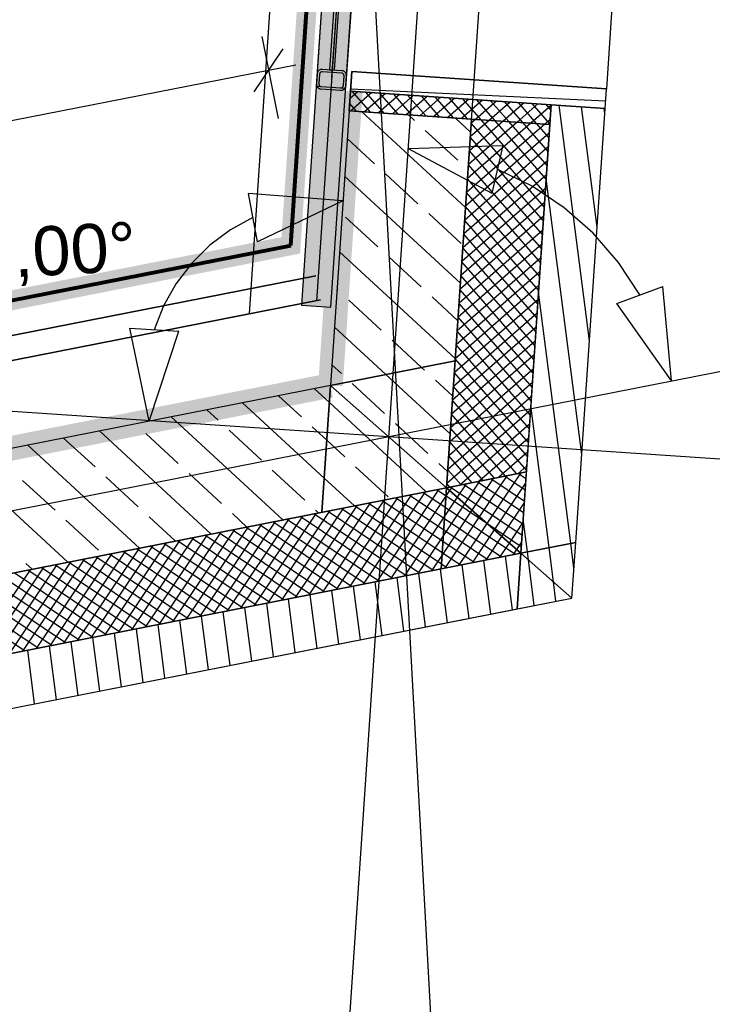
# Model space of a CAD drawing. Extents: x 199 to 1388, y 138 to 979.
# Tile 129 of 155: x 1046 to 1074, y 368 to 408. Entities that reach past the tile are written whole.
import ezdxf
from ezdxf.lldxf.tags import DXFTag

# ---------------------------------------------------------------- set-up
doc = ezdxf.new("R2010")
doc.units = 0
doc.layers.get('0').update_dxf_attribs({"lineweight": 25})
for name, color, linetype, lineweight, true_color in [('01AFU Allgemein Bemaßung-A07ET47HDI', 7, 'Continuous', 25, 0x848484), ('02 Raster Bemaßung-A07ET47FDI', 7, 'Continuous', 25, 0x848484), ('20 Außenwände-A07ET47EDI', 7, 'Continuous', 25, 0x848484), ('20 Dach Stb-Decke-A07ET47IDI', 7, 'Continuous', 25, 0x848484), ('20 Fundament-A07ET47RDI', 7, 'Continuous', 25, 0x848484), ('20 Platzbedarf Schieber', 7, 'Continuous', 25, 0x848484), ('20 Schieber', 7, 'Continuous', 25, 0x848484), ('A-0', 7, 'Continuous', 25, 0x848484), ('H_Ruecklauf', 5, 'STRICHLINIE2', 35, 0x0000ff), ('H_Vorlauf', 1, 'Continuous', 35, 0xff0000), ('UPO_Loop2', 140, 'Continuous', 30, 0x00bfff), ('Uponor_ZonenGrenze', 1, 'Continuous', 25, 0xff0000)]:
    doc.layers.add(name, color=color, linetype=linetype, lineweight=lineweight, true_color=true_color)
doc.layers.add('02 Raster Gebäude-A07ET47NDI', color=7, linetype='Continuous', lineweight=25)
doc.styles.get("Standard").update_dxf_attribs({"font": 'arial.ttf'})
tags = doc.linetypes.add('Raster-A07ET47ODI', pattern=[0.2, 0.1, -0.05, 0, -0.05]).pattern_tags.tags
tags[10:11] = [DXFTag(74, 4), DXFTag(75, 0), DXFTag(340, '0'), DXFTag(46, 1.0), DXFTag(50, 0.0), DXFTag(44, 0.0), DXFTag(45, 0.0)]
tags[8:9] = [DXFTag(74, 4), DXFTag(75, 0), DXFTag(340, '0'), DXFTag(46, 1.0), DXFTag(50, 0.0), DXFTag(44, 0.0), DXFTag(45, 0.0)]
tags[6:7] = [DXFTag(74, 4), DXFTag(75, 0), DXFTag(340, '0'), DXFTag(46, 1.0), DXFTag(50, 0.0), DXFTag(44, 0.0), DXFTag(45, 0.0)]
tags[4:5] = [DXFTag(74, 4), DXFTag(75, 0), DXFTag(340, '0'), DXFTag(46, 1.0), DXFTag(50, 0.0), DXFTag(44, 0.0), DXFTag(45, 0.0)]
tags = doc.linetypes.add('Strichlinie eng-A07ET47GDI', pattern=[0.115, 0.075, -0.04]).pattern_tags.tags
tags[6:7] = [DXFTag(74, 4), DXFTag(75, 0), DXFTag(340, '0'), DXFTag(46, 1.0), DXFTag(50, 0.0), DXFTag(44, 0.0), DXFTag(45, 0.0)]
tags[4:5] = [DXFTag(74, 4), DXFTag(75, 0), DXFTag(340, '0'), DXFTag(46, 1.0), DXFTag(50, 0.0), DXFTag(44, 0.0), DXFTag(45, 0.0)]
tags = doc.linetypes.add('STRICHLINIE2', pattern=[9.525, 6.35, -3.175]).pattern_tags.tags
tags[6:7] = [DXFTag(74, 4), DXFTag(75, 0), DXFTag(340, '0'), DXFTag(46, 0.0), DXFTag(50, 0.0), DXFTag(44, 0.0), DXFTag(45, 0.0)]
tags[4:5] = [DXFTag(74, 4), DXFTag(75, 0), DXFTag(340, '0'), DXFTag(46, 0.0), DXFTag(50, 0.0), DXFTag(44, 0.0), DXFTag(45, 0.0)]
tags = doc.linetypes.add('Strichpunktx2', pattern=[2, 1, -0.5, 0, -0.5]).pattern_tags.tags
tags[10:11] = [DXFTag(74, 4), DXFTag(75, 0), DXFTag(340, '0'), DXFTag(46, 1.0), DXFTag(50, 0.0), DXFTag(44, 0.0), DXFTag(45, 0.0)]
tags[8:9] = [DXFTag(74, 4), DXFTag(75, 0), DXFTag(340, '0'), DXFTag(46, 1.0), DXFTag(50, 0.0), DXFTag(44, 0.0), DXFTag(45, 0.0)]
tags[6:7] = [DXFTag(74, 4), DXFTag(75, 0), DXFTag(340, '0'), DXFTag(46, 1.0), DXFTag(50, 0.0), DXFTag(44, 0.0), DXFTag(45, 0.0)]
tags[4:5] = [DXFTag(74, 4), DXFTag(75, 0), DXFTag(340, '0'), DXFTag(46, 1.0), DXFTag(50, 0.0), DXFTag(44, 0.0), DXFTag(45, 0.0)]
tags = doc.linetypes.add('Öffnungslinie Tür Fenster-A07ET47JDI', pattern=[0.115, 0.075, -0.04]).pattern_tags.tags
tags[6:7] = [DXFTag(74, 4), DXFTag(75, 0), DXFTag(340, '0'), DXFTag(46, 1.0), DXFTag(50, 0.0), DXFTag(44, 0.0), DXFTag(45, 0.0)]
tags[4:5] = [DXFTag(74, 4), DXFTag(75, 0), DXFTag(340, '0'), DXFTag(46, 1.0), DXFTag(50, 0.0), DXFTag(44, 0.0), DXFTag(45, 0.0)]

# ---------------------------------------------------------------- blocks, each defined once
blk = doc.blocks.new('Referenz-A07ET47ZDI', base_point=(226.995, 158.1))
at = {"layer": '01AFU Allgemein Bemaßung-A07ET47HDI'}
for p, q in [((1055.65, 407.674), (1056.306, 404.331)), ((1055.33, 405.413), (1056.512, 407.174)), ((1055.921, 406.294), (971.644, 389.735)), ((1057.025, 406.511), (1055.921, 406.294)), ((1055.462, 399.314), (1055.098, 401.281)), ((1058.95, 400.976), (1055.098, 401.281)), ((1058.95, 400.976), (1055.462, 399.314)), ((1055.28, 400.298), (1054.366, 399.795)), ((1054.366, 399.795), (1053.531, 399.172)), ((1053.531, 399.172), (1052.789, 398.439)), ((1052.789, 398.439), (1052.156, 397.61)), ((1052.156, 397.61), (1051.643, 396.702)), ((1051.643, 396.702), (1051.26, 395.732)), ((1050.262, 395.788), (1052.259, 395.676)), ((1051.051, 392.006), (1050.262, 395.788)), ((1051.051, 392.006), (1052.259, 395.676))]:
    blk.add_line(p, q, dxfattribs=at)
at = {"layer": '02 Raster Bemaßung-A07ET47FDI'}
for p, q in [((1061.6, 403.104), (1065.461, 403.239)), ((1061.6, 403.104), (1065.011, 401.29)), ((1065.461, 403.239), (1065.011, 401.29)), ((1066.653, 401.574), (1065.236, 402.265)), ((1067.965, 400.7), (1066.653, 401.574)), ((1069.148, 399.658), (1067.965, 400.7)), ((1070.181, 398.467), (1069.148, 399.658)), ((1071.046, 397.149), (1070.181, 398.467)), ((1070.107, 396.803), (1071.984, 397.496)), ((1072.339, 393.648), (1071.984, 397.496)), ((1072.339, 393.648), (1070.107, 396.803))]:
    blk.add_line(p, q, dxfattribs=at)
at = {"layer": '02 Raster Gebäude-A07ET47NDI', "linetype": 'Raster-A07ET47ODI', "ltscale": 56.250004}
for p, q in [((1029.615, 968.986), (1066.67, 292.065)), ((1090.516, 831.052), (1056.977, 334.699)), ((865.826, 404.553), (1084.166, 389.8)), ((1015.097, 382.381), (1077.861, 394.735))]:
    blk.add_line(p, q, dxfattribs=at)
at = {"layer": '20 Außenwände-A07ET47EDI'}
for p, q in [((1070.222, 413.523), (1069.682, 405.541)), ((1059.306, 406.242), (1059.198, 404.646)), ((1059.252, 405.444), (1059.306, 406.242)), ((1059.306, 406.242), (1069.682, 405.541)), ((1064.294, 405.905), (1059.306, 406.242)), ((1067.487, 405.689), (1064.294, 405.905)), ((1059.198, 404.646), (1059.252, 405.444)), ((1059.557, 405.423), (1059.231, 405.139)), ((1059.252, 405.444), (1067.433, 404.891)), ((1069.648, 405.041), (1059.258, 405.527)), ((1060.067, 404.587), (1059.323, 405.439)), ((1069.682, 405.541), (1067.487, 405.689)), ((1069.628, 404.743), (1069.682, 405.541)), ((1060.122, 405.385), (1059.27, 404.641)), ((1060.686, 405.347), (1059.834, 404.603)), ((1060.632, 404.549), (1059.887, 405.401)), ((1061.251, 405.309), (1060.398, 404.565)), ((1061.196, 404.511), (1060.452, 405.363)), ((1061.815, 405.271), (1060.963, 404.527)), ((1061.76, 404.473), (1061.016, 405.325)), ((1062.379, 405.233), (1061.527, 404.488)), ((1062.325, 404.435), (1061.58, 405.287)), ((1062.944, 405.195), (1062.092, 404.45)), ((1062.889, 404.396), (1062.145, 405.249)), ((1063.508, 405.156), (1062.656, 404.412)), ((1063.454, 404.358), (1062.709, 405.21)), ((1064.073, 405.118), (1063.22, 404.374)), ((1064.018, 404.32), (1063.274, 405.172)), ((1064.637, 405.08), (1063.785, 404.336)), ((1064.582, 404.282), (1063.838, 405.134)), ((1065.201, 405.042), (1064.349, 404.298)), ((1065.147, 404.244), (1064.402, 405.096)), ((1065.711, 404.206), (1064.967, 405.058)), ((1066.276, 404.168), (1065.531, 405.02)), ((1059.198, 404.646), (1058.442, 393.461)), ((1064.187, 404.309), (1059.198, 404.646)), ((1059.503, 404.625), (1059.219, 404.951)), ((1063.943, 400.705), (1059.707, 404.611)), ((1065.766, 405.004), (1064.914, 404.26)), ((1066.33, 404.966), (1065.478, 404.221)), ((1066.895, 404.928), (1066.042, 404.183)), ((1066.84, 404.129), (1066.096, 404.982)), ((1067.432, 404.865), (1066.607, 404.145)), ((1067.381, 404.118), (1066.66, 404.943)), ((1067.419, 404.682), (1067.224, 404.905)), ((1067.379, 404.093), (1067.433, 404.891)), ((1068.989, 395.276), (1067.756, 404.869)), ((1068.434, 387.07), (1069.628, 404.743)), ((1069.301, 399.904), (1068.671, 404.808)), ((1069.614, 404.533), (1069.587, 404.746)), ((1061.863, 404.255), (1061.617, 404.482)), ((1063.521, 394.461), (1064.187, 404.309)), ((1064.151, 403.778), (1063.527, 404.353)), ((1065.478, 404.221), (1064.099, 403.017)), ((1064.914, 404.26), (1064.137, 403.582)), ((1064.349, 404.298), (1064.176, 404.146)), ((1067.379, 404.093), (1064.187, 404.309)), ((1067.19, 401.296), (1064.582, 404.282)), ((1067.228, 401.86), (1065.147, 404.244)), ((1067.267, 402.425), (1065.711, 404.206)), ((1067.393, 404.301), (1067.171, 404.107)), ((1063.627, 402.629), (1062.304, 403.849)), ((1067.171, 404.107), (1063.985, 401.324)), ((1066.607, 404.145), (1064.023, 401.888)), ((1066.042, 404.183), (1064.061, 402.453)), ((1067.152, 400.732), (1064.175, 404.14)), ((1067.305, 402.989), (1066.276, 404.168)), ((1066.423, 389.936), (1067.379, 404.093)), ((1067.343, 403.554), (1066.84, 404.129)), ((1060.236, 402.491), (1059.122, 403.518)), ((1067.355, 403.737), (1063.947, 400.76)), ((1067.114, 400.167), (1064.137, 403.576)), ((1067.317, 403.172), (1063.909, 400.195)), ((1067.076, 399.603), (1064.099, 403.011)), ((1067.279, 402.608), (1063.871, 399.631)), ((1067.038, 399.038), (1064.061, 402.447)), ((1063.735, 397.632), (1059.018, 401.982)), ((1062, 400.864), (1060.677, 402.084)), ((1067.241, 402.043), (1063.832, 399.066)), ((1067, 398.474), (1064.023, 401.882)), ((1068.676, 390.648), (1067.231, 401.895)), ((1067.203, 401.479), (1063.794, 398.502)), ((1066.962, 397.91), (1063.985, 401.318)), ((1067.165, 400.915), (1063.756, 397.938)), ((1066.923, 397.345), (1063.946, 400.754)), ((1060.374, 399.1), (1059.05, 400.32)), ((1063.765, 399.237), (1062.442, 400.457)), ((1067.126, 400.35), (1063.718, 397.373)), ((1066.885, 396.781), (1063.908, 400.189)), ((1067.088, 399.786), (1063.68, 396.809)), ((1066.847, 396.216), (1063.87, 399.625)), ((1067.05, 399.221), (1063.642, 396.244)), ((1066.809, 395.652), (1063.832, 399.06)), ((1063.528, 394.559), (1058.81, 398.909)), ((1062.138, 397.473), (1060.815, 398.693)), ((1067.012, 398.657), (1063.604, 395.68)), ((1066.771, 395.088), (1063.794, 398.496)), ((1066.974, 398.093), (1063.565, 395.116)), ((1066.733, 394.523), (1063.756, 397.932)), ((1066.936, 397.528), (1063.527, 394.551)), ((1058.747, 397.335), (1058.706, 397.372)), ((1063.632, 396.095), (1062.579, 397.066)), ((1066.695, 393.959), (1063.718, 397.367)), ((1068.233, 387.031), (1066.918, 397.266)), ((1060.511, 395.708), (1059.188, 396.929)), ((1066.898, 396.964), (1063.489, 393.987)), ((1066.656, 393.394), (1063.679, 396.803)), ((1066.859, 396.399), (1063.451, 393.422)), ((1066.618, 392.83), (1063.641, 396.238)), ((1060.697, 393.905), (1058.603, 395.836)), ((1066.821, 395.835), (1063.413, 392.858)), ((1066.58, 392.266), (1063.603, 395.674)), ((1062.156, 394.192), (1060.952, 395.302)), ((1066.783, 395.271), (1063.375, 392.294)), ((1066.542, 391.701), (1063.565, 395.11)), ((1066.745, 394.706), (1063.337, 391.729)), ((1058.884, 393.944), (1058.499, 394.299)), ((1062.275, 394.081), (1062.156, 394.192)), ((1063.172, 389.296), (1063.521, 394.461)), ((1066.504, 391.137), (1063.527, 394.545)), ((1063.32, 391.486), (1060.697, 393.905)), ((1066.707, 394.142), (1063.298, 391.165)), ((1066.466, 390.572), (1063.489, 393.981)), ((1058.442, 393.461), (1033.736, 388.598)), ((1060.648, 392.317), (1059.325, 393.537)), ((1063.424, 393.022), (1062.716, 393.675)), ((1066.669, 393.577), (1063.26, 390.601)), ((1066.428, 390.008), (1063.451, 393.416)), ((1057.257, 392.18), (1056.321, 393.043)), ((1058.395, 392.763), (1057.779, 393.33)), ((1066.631, 393.013), (1063.222, 390.036)), ((1058.187, 389.69), (1054.862, 392.756)), ((1062.334, 389.131), (1058.395, 392.763)), ((1066.028, 389.858), (1063.412, 392.852)), ((1067.348, 386.857), (1066.605, 392.638)), ((1056.498, 387.982), (1051.944, 392.182)), ((1053.866, 392.042), (1053.403, 392.469)), ((1066.593, 392.449), (1063.184, 389.472)), ((1065.574, 389.769), (1063.374, 392.288)), ((1058.291, 391.226), (1057.698, 391.773)), ((1062.413, 390.69), (1061.09, 391.91)), ((1066.554, 391.884), (1063.713, 389.402)), ((1053.581, 387.408), (1049.027, 391.607)), ((1052.239, 390.278), (1050.916, 391.498)), ((1055.63, 390.415), (1054.307, 391.635)), ((1065.121, 389.68), (1063.336, 391.723)), ((1050.663, 386.834), (1046.109, 391.033)), ((1048.848, 390.14), (1047.568, 391.32)), ((1059.022, 390.553), (1058.291, 391.226)), ((1064.668, 389.59), (1063.298, 391.159)), ((1066.516, 391.32), (1064.498, 389.557)), ((1064.215, 389.501), (1063.26, 390.595)), ((1066.478, 390.755), (1065.283, 389.711)), ((1047.746, 386.259), (1043.191, 390.459)), ((1063.216, 389.949), (1062.854, 390.283)), ((1066.44, 390.191), (1066.068, 389.866)), ((1054.003, 388.651), (1052.68, 389.871)), ((1057.395, 388.788), (1056.071, 390.008)), ((1060.786, 388.926), (1059.463, 390.146)), ((1063.762, 389.412), (1063.222, 390.03)), ((1064.519, 388.11), (1065.642, 389.782)), ((1064.822, 387.843), (1066.197, 389.891)), ((1066.404, 389.657), (1066.087, 389.87)), ((1066.199, 386.63), (1066.423, 389.936)), ((1047.221, 388.376), (1045.897, 389.596)), ((1050.612, 388.513), (1049.289, 389.734)), ((1059.416, 388.557), (1058.187, 389.69)), ((1063.308, 389.323), (1063.184, 389.466)), ((1063.611, 388.909), (1063.977, 389.454)), ((1066.279, 387.813), (1063.867, 389.433)), ((1063.914, 388.643), (1064.532, 389.564)), ((1064.217, 388.376), (1065.087, 389.673)), ((1066.31, 388.274), (1064.422, 389.542)), ((1066.342, 388.735), (1064.977, 389.651)), ((1065.125, 387.576), (1066.391, 389.462)), ((1066.373, 389.196), (1065.532, 389.76)), ((1058.093, 388.296), (1063.172, 389.296)), ((1059.235, 385.26), (1061.757, 389.017)), ((1059.79, 385.369), (1062.312, 389.127)), ((1060.345, 385.478), (1062.867, 389.236)), ((1063.087, 388.029), (1061.646, 388.996)), ((1063.118, 388.49), (1062.201, 389.105)), ((1063.149, 388.951), (1062.756, 389.214)), ((1063.148, 388.937), (1063.308, 389.176)), ((1063.308, 389.176), (1063.422, 389.345)), ((1066.248, 387.353), (1063.312, 389.323)), ((1057.015, 384.823), (1059.536, 388.58)), ((1057.57, 384.932), (1060.092, 388.69)), ((1058.125, 385.041), (1060.647, 388.799)), ((1058.68, 385.15), (1061.202, 388.908)), ((1062.993, 386.647), (1059.981, 388.668)), ((1063.024, 387.108), (1060.536, 388.777)), ((1060.9, 385.587), (1063.148, 388.937)), ((1063.055, 387.568), (1061.091, 388.886)), ((1063.04, 387.341), (1063.914, 388.643)), ((1063.094, 388.139), (1063.611, 388.909)), ((1064.895, 387.779), (1063.149, 388.951)), ((1065.428, 387.31), (1066.337, 388.664)), ((1034.701, 383.692), (1058.093, 388.296)), ((1055.04, 387.695), (1054.444, 388.244)), ((1055.35, 384.495), (1057.871, 388.253)), ((1055.905, 384.604), (1058.426, 388.362)), ((1056.46, 384.713), (1058.981, 388.471)), ((1061.519, 385.709), (1057.761, 388.231)), ((1057.957, 388.269), (1057.836, 388.382)), ((1062.074, 385.818), (1058.316, 388.34)), ((1062.629, 385.928), (1058.871, 388.449)), ((1062.962, 386.186), (1059.426, 388.559)), ((1062.986, 386.542), (1064.217, 388.376)), ((1065.959, 386.583), (1063.118, 388.49)), ((1048.985, 386.749), (1047.662, 387.969)), ((1052.122, 387.121), (1051.053, 388.107)), ((1053.129, 384.058), (1055.651, 387.816)), ((1053.685, 384.167), (1056.206, 387.925)), ((1054.24, 384.276), (1056.761, 388.034)), ((1054.795, 384.386), (1057.316, 388.143)), ((1059.299, 385.272), (1055.541, 387.794)), ((1059.854, 385.381), (1056.096, 387.903)), ((1060.409, 385.491), (1056.651, 388.012)), ((1060.964, 385.6), (1057.206, 388.122)), ((1061.455, 385.697), (1063.094, 388.139)), ((1065.404, 386.474), (1063.087, 388.029)), ((1063.12, 386.024), (1064.519, 388.11)), ((1063.675, 386.134), (1064.822, 387.843)), ((1066.217, 386.892), (1064.895, 387.779)), ((1065.731, 387.043), (1066.283, 387.866)), ((1066.463, 386.682), (1066.293, 388.01)), ((1050.909, 383.621), (1053.431, 387.379)), ((1051.464, 383.73), (1053.986, 387.488)), ((1052.019, 383.839), (1054.541, 387.597)), ((1052.574, 383.948), (1055.096, 387.706)), ((1057.634, 384.944), (1053.876, 387.466)), ((1058.189, 385.054), (1054.431, 387.575)), ((1058.744, 385.163), (1054.986, 387.685)), ((1064.849, 386.365), (1063.055, 387.568)), ((1064.23, 386.243), (1065.125, 387.576)), ((1049.244, 383.293), (1051.766, 387.051)), ((1049.799, 383.402), (1052.321, 387.16)), ((1050.354, 383.511), (1052.876, 387.269)), ((1055.414, 384.507), (1051.656, 387.029)), ((1055.969, 384.617), (1052.211, 387.138)), ((1056.524, 384.726), (1052.766, 387.248)), ((1057.079, 384.835), (1053.321, 387.357)), ((1062.01, 385.806), (1063.04, 387.341)), ((1064.294, 386.255), (1063.024, 387.108)), ((1064.785, 386.352), (1065.428, 387.31)), ((1065.34, 386.461), (1065.731, 387.043)), ((1066.033, 386.776), (1066.229, 387.068)), ((1068.363, 386.019), (1068.233, 387.031)), ((1068.281, 384.798), (1068.434, 387.07)), ((1047.024, 382.856), (1049.546, 386.614)), ((1047.579, 382.965), (1050.101, 386.723)), ((1048.134, 383.074), (1050.656, 386.832)), ((1048.689, 383.184), (1051.211, 386.942)), ((1053.193, 384.07), (1049.436, 386.592)), ((1053.748, 384.18), (1049.991, 386.701)), ((1054.303, 384.289), (1050.546, 386.811)), ((1054.859, 384.398), (1051.101, 386.92)), ((1062.949, 385.991), (1066.199, 386.63)), ((1063.739, 386.146), (1062.993, 386.647)), ((1065.895, 386.571), (1066.033, 386.776)), ((1066.504, 386.362), (1066.463, 386.682)), ((1067.527, 385.461), (1067.348, 386.857)), ((1044.804, 382.419), (1047.326, 386.177)), ((1045.359, 382.528), (1047.881, 386.286)), ((1045.914, 382.637), (1048.436, 386.395)), ((1046.287, 385.972), (1046.035, 386.205)), ((1046.469, 382.747), (1048.991, 386.505)), ((1051.528, 383.743), (1047.771, 386.264)), ((1052.083, 383.852), (1048.326, 386.374)), ((1052.638, 383.961), (1048.881, 386.483)), ((1062.565, 385.915), (1062.986, 386.542)), ((1063.184, 386.037), (1062.962, 386.186)), ((1064.089, 383.973), (1063.808, 386.16)), ((1064.974, 384.147), (1064.693, 386.334)), ((1065.859, 384.321), (1065.578, 386.508)), ((1066.744, 384.495), (1066.504, 386.362)), ((1035.319, 380.552), (1062.949, 385.991)), ((1043.694, 382.2), (1046.216, 385.958)), ((1044.249, 382.31), (1046.771, 386.067)), ((1049.308, 383.306), (1045.55, 385.827)), ((1049.863, 383.415), (1046.105, 385.937)), ((1050.418, 383.524), (1046.66, 386.046)), ((1050.973, 383.633), (1047.215, 386.155)), ((1062.319, 383.624), (1062.038, 385.811)), ((1063.204, 383.799), (1062.923, 385.985)), ((1047.088, 382.869), (1043.33, 385.39)), ((1047.643, 382.978), (1043.885, 385.5)), ((1048.198, 383.087), (1044.44, 385.609)), ((1048.753, 383.196), (1044.995, 385.718)), ((1060.549, 383.276), (1060.268, 385.463)), ((1061.434, 383.45), (1061.153, 385.637)), ((1067.629, 384.67), (1067.527, 385.461)), ((1045.978, 382.65), (1042.22, 385.172)), ((1046.533, 382.759), (1042.775, 385.281)), ((1058.779, 382.928), (1058.498, 385.114)), ((1059.664, 383.102), (1059.383, 385.289)), ((1035.744, 378.393), (1068.281, 384.798)), ((1056.124, 382.405), (1055.843, 384.592)), ((1057.009, 382.579), (1056.728, 384.766)), ((1057.894, 382.753), (1057.613, 384.94)), ((1054.354, 382.057), (1054.073, 384.243)), ((1055.239, 382.231), (1054.958, 384.418)), ((1052.584, 381.708), (1052.303, 383.895)), ((1053.469, 381.882), (1053.188, 384.069)), ((1049.929, 381.186), (1049.648, 383.372)), ((1050.814, 381.36), (1050.533, 383.547)), ((1051.699, 381.534), (1051.418, 383.721)), ((1048.159, 380.837), (1047.878, 383.024)), ((1049.044, 381.011), (1048.763, 383.198)), ((1046.389, 380.489), (1046.108, 382.676)), ((1047.274, 380.663), (1046.993, 382.85))]:
    blk.add_line(p, q, dxfattribs=at)
at = {"layer": '20 Dach Stb-Decke-A07ET47IDI', "linetype": 'Öffnungslinie Tür Fenster-A07ET47JDI', "ltscale": 56.250004}
for p, q in [((1063.172, 389.296), (1082.068, 668.933)), ((773.259, 332.23), (1063.172, 389.296))]:
    blk.add_line(p, q, dxfattribs=at)
at = {"layer": '20 Fundament-A07ET47RDI', "linetype": 'Öffnungslinie Tür Fenster-A07ET47JDI', "ltscale": 56.250004}
for p, q in [((1059.106, 455.207), (1055.131, 396.376)), ((1055.131, 396.376), (773.833, 341.006))]:
    blk.add_line(p, q, dxfattribs=at)
at = {"layer": '20 Platzbedarf Schieber', "linetype": 'Strichlinie eng-A07ET47GDI', "ltscale": 56.250004}
for p, q in [((1058.503, 415.125), (1057.26, 396.731)), ((1058.458, 396.65), (1059.7, 415.044)), ((1057.26, 396.731), (1058.458, 396.65))]:
    blk.add_line(p, q, dxfattribs=at)
at = {"layer": '20 Platzbedarf Schieber'}
for points in [[(1058.503, 397.32), (1059.7, 415.044), (1058.503, 415.044)], [(1058.458, 396.731), (1057.26, 396.731), (1058.458, 414.455)], [(1058.503, 397.32), (1058.458, 397.32), (1058.458, 414.455)], [(1058.503, 397.32), (1058.503, 414.455), (1058.458, 414.455)], [(1058.458, 396.65), (1058.503, 397.32), (1058.458, 397.32)], [(1058.458, 396.65), (1058.458, 396.731), (1057.26, 396.731)]]:
    blk.add_solid(points, dxfattribs=at)
at = {"layer": '20 Schieber'}
for p, q in [((1058.503, 415.125), (1057.862, 405.647)), ((1059.7, 415.044), (1059.06, 405.566)), ((1057.916, 406.221), (1057.906, 406.197)), ((1057.93, 406.244), (1057.916, 406.221)), ((1057.946, 406.264), (1057.93, 406.244)), ((1057.964, 406.283), (1057.946, 406.264)), ((1057.985, 406.299), (1057.964, 406.283)), ((1058.008, 406.312), (1057.985, 406.299)), ((1058.032, 406.322), (1058.008, 406.312)), ((1058.04, 406.215), (1058.03, 406.208)), ((1058.057, 406.328), (1058.032, 406.322)), ((1058.052, 406.222), (1058.04, 406.215)), ((1058.064, 406.227), (1058.052, 406.222)), ((1058.083, 406.332), (1058.057, 406.328)), ((1058.076, 406.23), (1058.064, 406.227)), ((1058.089, 406.232), (1058.076, 406.23)), ((1058.109, 406.332), (1058.083, 406.332)), ((1058.102, 406.232), (1058.089, 406.232)), ((1058.901, 406.178), (1058.102, 406.232)), ((1058.907, 406.278), (1058.109, 406.332)), ((1058.933, 406.274), (1058.907, 406.278)), ((1058.959, 406.268), (1058.933, 406.274)), ((1058.983, 406.257), (1058.959, 406.268)), ((1059.005, 406.244), (1058.983, 406.257)), ((1059.026, 406.228), (1059.005, 406.244)), ((1059.044, 406.21), (1059.026, 406.228)), ((1059.06, 406.189), (1059.044, 406.21)), ((1057.896, 406.146), (1057.869, 405.747)), ((1057.9, 406.172), (1057.896, 406.146)), ((1057.906, 406.197), (1057.9, 406.172)), ((1057.996, 406.139), (1057.969, 405.74)), ((1057.998, 406.152), (1057.996, 406.139)), ((1058.001, 406.165), (1057.998, 406.152)), ((1058.006, 406.177), (1058.001, 406.165)), ((1058.013, 406.188), (1058.006, 406.177)), ((1058.021, 406.198), (1058.013, 406.188)), ((1058.03, 406.208), (1058.021, 406.198)), ((1058.914, 406.176), (1058.901, 406.178)), ((1058.926, 406.173), (1058.914, 406.176)), ((1058.938, 406.168), (1058.926, 406.173)), ((1058.95, 406.161), (1058.938, 406.168)), ((1058.96, 406.153), (1058.95, 406.161)), ((1058.969, 406.144), (1058.96, 406.153)), ((1058.967, 405.672), (1058.994, 406.072)), ((1058.977, 406.134), (1058.969, 406.144)), ((1058.984, 406.122), (1058.977, 406.134)), ((1058.989, 406.11), (1058.984, 406.122)), ((1058.992, 406.098), (1058.989, 406.11)), ((1058.994, 406.085), (1058.992, 406.098)), ((1058.994, 406.072), (1058.994, 406.085)), ((1059.073, 406.166), (1059.06, 406.189)), ((1059.066, 405.666), (1059.093, 406.065)), ((1059.083, 406.142), (1059.073, 406.166)), ((1059.09, 406.117), (1059.083, 406.142)), ((1059.093, 406.091), (1059.09, 406.117)), ((1059.093, 406.065), (1059.093, 406.091)), ((1057.862, 405.647), (1059.06, 405.566)), ((1057.869, 405.747), (1057.869, 405.72)), ((1057.869, 405.72), (1057.872, 405.694)), ((1057.872, 405.694), (1057.879, 405.669)), ((1057.879, 405.669), (1057.889, 405.645)), ((1057.889, 405.645), (1057.902, 405.622)), ((1057.902, 405.622), (1057.918, 405.602)), ((1057.918, 405.602), (1057.937, 405.583)), ((1057.937, 405.583), (1057.957, 405.567)), ((1057.957, 405.567), (1057.98, 405.554)), ((1057.969, 405.74), (1057.969, 405.727)), ((1057.969, 405.727), (1057.971, 405.714)), ((1057.971, 405.714), (1057.974, 405.701)), ((1057.974, 405.701), (1057.979, 405.689)), ((1057.979, 405.689), (1057.985, 405.678)), ((1057.98, 405.554), (1058.004, 405.544)), ((1057.985, 405.678), (1057.993, 405.667)), ((1057.993, 405.667), (1058.003, 405.658)), ((1058.003, 405.658), (1058.013, 405.65)), ((1058.004, 405.544), (1058.029, 405.537)), ((1058.013, 405.65), (1058.024, 405.644)), ((1058.024, 405.644), (1058.036, 405.638)), ((1058.029, 405.537), (1058.055, 405.534)), ((1058.036, 405.638), (1058.049, 405.635)), ((1058.049, 405.635), (1058.062, 405.633)), ((1058.055, 405.534), (1058.853, 405.48)), ((1058.062, 405.633), (1058.86, 405.579)), ((1058.853, 405.48), (1058.88, 405.48)), ((1058.86, 405.579), (1058.873, 405.579)), ((1058.873, 405.579), (1058.886, 405.581)), ((1058.88, 405.48), (1058.906, 405.483)), ((1058.886, 405.581), (1058.899, 405.584)), ((1058.899, 405.584), (1058.911, 405.589)), ((1058.906, 405.483), (1058.931, 405.49)), ((1058.911, 405.589), (1058.922, 405.596)), ((1058.922, 405.596), (1058.933, 405.604)), ((1058.931, 405.49), (1058.955, 405.5)), ((1058.933, 405.604), (1058.942, 405.613)), ((1058.942, 405.613), (1058.95, 405.623)), ((1058.95, 405.623), (1058.956, 405.635)), ((1058.955, 405.5), (1058.978, 405.513)), ((1058.956, 405.635), (1058.962, 405.647)), ((1058.962, 405.647), (1058.965, 405.659)), ((1058.965, 405.659), (1058.967, 405.672)), ((1058.978, 405.513), (1058.998, 405.529)), ((1058.998, 405.529), (1059.017, 405.547)), ((1059.017, 405.547), (1059.033, 405.568)), ((1059.033, 405.568), (1059.046, 405.59)), ((1059.046, 405.59), (1059.056, 405.614)), ((1059.056, 405.614), (1059.063, 405.64)), ((1059.063, 405.64), (1059.066, 405.666))]:
    blk.add_line(p, q, dxfattribs=at)
at = {"layer": '20 Schieber', "linetype": 'Strichpunktx2', "ltscale": 56.250004}
for p, q in [((1059.102, 415.085), (1057.873, 396.897)), ((1059.075, 414.686), (1058.488, 406.005))]:
    blk.add_line(p, q, dxfattribs=at)
at = {"layer": '20 Schieber', "linetype": 'Strichlinie eng-A07ET47GDI', "ltscale": 56.250004}
for p, q in [((1058.948, 414.293), (1058.408, 406.312)), ((1058.608, 406.298), (1059.147, 414.28)), ((1058.408, 406.312), (1058.608, 406.298))]:
    blk.add_line(p, q, dxfattribs=at)
at = {"layer": '20 Schieber', "linetype": 'ByBlock', "ltscale": 56.250004}
for p, q in [((1057.896, 406.146), (1057.896, 406.146)), ((1057.996, 406.139), (1057.996, 406.139))]:
    blk.add_line(p, q, dxfattribs=at)
at = {"layer": 'A-0', "linetype": 'Continuous', "ltscale": 312.5}
for p, q in [((1058.503, 415.125), (1057.26, 396.731)), ((1058.458, 396.65), (1059.7, 415.044)), ((1059.306, 406.242), (1059.252, 405.444)), ((1069.682, 405.541), (1059.306, 406.242)), ((1059.252, 405.444), (1059.198, 404.646)), ((1059.252, 405.444), (1069.628, 404.743)), ((1067.433, 404.891), (1059.252, 405.444)), ((1069.628, 404.743), (1069.682, 405.541)), ((1059.198, 404.646), (1058.442, 393.461)), ((1064.187, 404.309), (1059.198, 404.646)), ((1059.198, 404.646), (1067.379, 404.093)), ((1067.433, 404.891), (1066.199, 386.63)), ((1067.379, 404.093), (1067.433, 404.891)), ((1069.628, 404.743), (1067.433, 404.891)), ((1068.434, 387.07), (1069.628, 404.743)), ((1064.187, 404.309), (1063.172, 389.296)), ((1063.521, 394.461), (1064.187, 404.309)), ((1067.379, 404.093), (1064.187, 404.309)), ((1066.423, 389.936), (1067.379, 404.093)), ((1057.26, 396.731), (1058.458, 396.65)), ((1058.442, 393.461), (1063.521, 394.461)), ((1063.521, 394.461), (1058.442, 393.461)), ((1063.172, 389.296), (1063.521, 394.461)), ((1058.442, 393.461), (1033.736, 388.598)), ((1058.093, 388.296), (1058.442, 393.461)), ((1058.442, 393.461), (1058.093, 388.296)), ((1058.442, 393.461), (1063.172, 389.296)), ((1063.172, 389.296), (1058.442, 393.461)), ((1063.172, 389.296), (1066.423, 389.936)), ((1066.423, 389.936), (1063.172, 389.296)), ((1066.199, 386.63), (1066.423, 389.936)), ((1063.172, 389.296), (1034.701, 383.692)), ((1058.093, 388.296), (1063.172, 389.296)), ((1062.949, 385.991), (1063.172, 389.296)), ((1063.172, 389.296), (1062.949, 385.991)), ((1063.172, 389.296), (1066.199, 386.63)), ((1066.199, 386.63), (1063.172, 389.296)), ((1034.701, 383.692), (1058.093, 388.296)), ((1066.199, 386.63), (1068.434, 387.07)), ((1068.434, 387.07), (1066.199, 386.63)), ((1068.281, 384.798), (1068.434, 387.07)), ((1066.199, 386.63), (1035.319, 380.552)), ((1062.949, 385.991), (1066.199, 386.63)), ((1066.199, 386.63), (1066.046, 384.358)), ((1066.046, 384.358), (1066.199, 386.63)), ((1068.281, 384.798), (1066.199, 386.63)), ((1066.199, 386.63), (1068.281, 384.798)), ((1035.319, 380.552), (1062.949, 385.991)), ((1066.046, 384.358), (1068.281, 384.798)), ((1035.744, 378.393), (1066.046, 384.358))]:
    blk.add_line(p, q, dxfattribs=at)
at = {"layer": '01AFU Allgemein Bemaßung-A07ET47HDI', "linetype": 'ByBlock', "ltscale": 40.625, "insert": (1040.814, 399.61), "char_height": 2, "attachment_point": 1, "rotation": 3.1332}
blk.add_mtext('{\\fArial;105,00°}', dxfattribs=at)
blk = doc.blocks.new('Polylinie-A07ET4CTDI', base_point=(763.459, 342.858))
at = {"color": 0, "linetype": 'ByBlock', "lineweight": -2, "ltscale": 0.25}
for points in [[(1057.247, 399.499), (1056.445, 399.499), (1060.904, 453.63)], [(1056.445, 399.499), (1060.904, 453.63), (1060.102, 453.63)], [(1057.202, 398.833), (1053.059, 398.833), (1056.445, 399.499)], [(1057.202, 398.833), (1057.247, 399.499), (1056.445, 399.499)], [(777.722, 343.821), (773.58, 343.821), (1057.202, 398.833)], [(773.58, 343.821), (1057.202, 398.833), (1053.059, 398.833)]]:
    blk.add_solid(points, dxfattribs=at)

msp = doc.modelspace()

# ---------------------------------------------------------------- linework, layer by layer
at = {"layer": 'H_Ruecklauf', "ltscale": 0.35}
msp.add_line((1058.035, 396.948), (776.806, 341.592), dxfattribs=at)
at = {"layer": 'H_Vorlauf', "ltscale": 0.35}
msp.add_line((1057.842, 397.929), (777.742, 342.795), dxfattribs=at)
at = {"layer": 'UPO_Loop2', "color": 40, "lineweight": 80, "ltscale": 0.8, "true_color": 0xf8d731}
for p, q in [((1056.823, 399.166), (1060.529, 454.003)), ((773.206, 343.339), (1056.823, 399.166))]:
    msp.add_line(p, q, dxfattribs=at)
at = {"layer": 'UPO_Loop2', "color": 219, "lineweight": 80, "ltscale": 0.8, "true_color": 0x642165}
for points in [[(1058.946, 393.495), (1057.943, 393.495), (1059.751, 405.41)], [(1057.943, 393.495), (1059.751, 405.41), (1058.748, 405.41)], [(1059.751, 405.41), (1058.748, 405.41), (1058.753, 405.478)], [(1058.539, 392.97), (1053.361, 392.97), (1058.346, 393.951)], [(1058.941, 393.427), (1058.946, 393.495), (1057.943, 393.495)], [(1038.817, 389.088), (1033.639, 389.088), (1058.539, 392.97)], [(1033.639, 389.088), (1058.539, 392.97), (1053.361, 392.97)]]:
    msp.add_solid(points, dxfattribs=at)

# ---------------------------------------------------------------- block references
at = {"layer": 'UPO_Loop2', "color": 219, "lineweight": 80, "ltscale": 4000.00006, "true_color": 0x642165}
msp.add_blockref('Referenz-A07ET47ZDI', (226.995, 158.1), dxfattribs=at)
at = {"layer": 'Uponor_ZonenGrenze', "ltscale": 0.25}
msp.add_blockref('Polylinie-A07ET4CTDI', (763.459, 342.858), dxfattribs=at)

doc.saveas('drawing.dxf')
